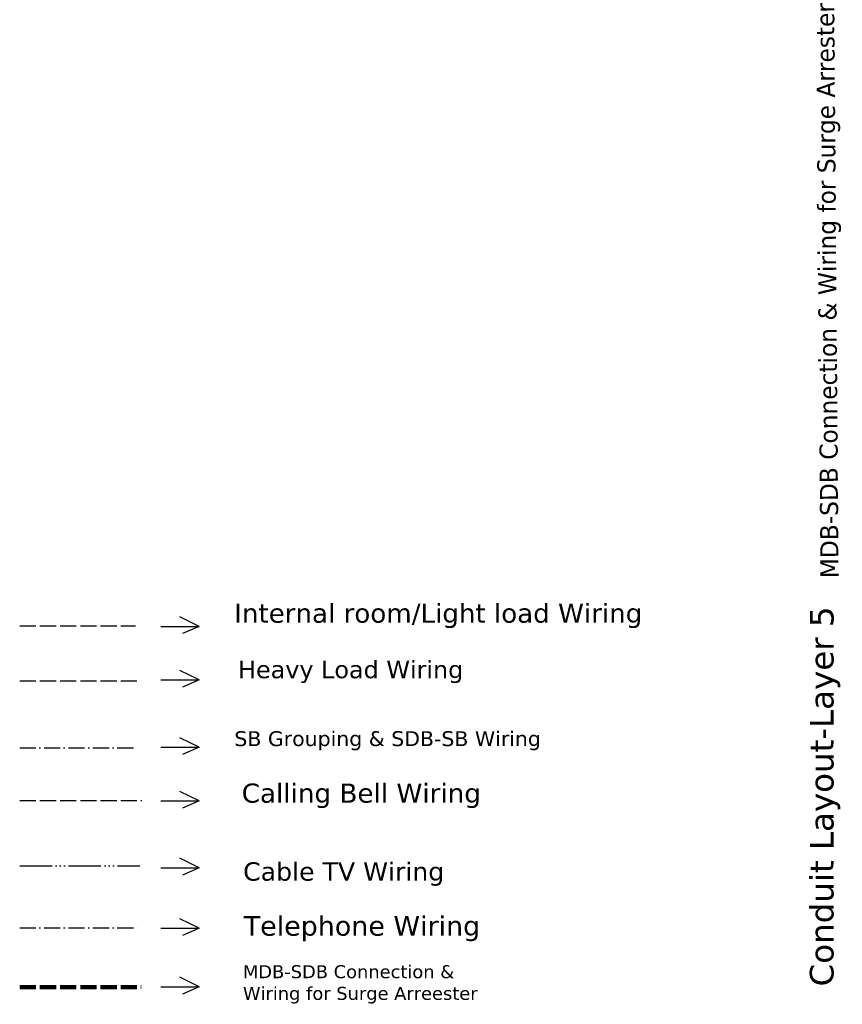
# Model space of a CAD drawing. Header units: inches. Extents: x -543 to 1104, y 586 to 1478.
# Tile 1 of 4: x -543 to 68, y 637 to 1368. Entities that reach past the tile are written whole.
import ezdxf

# ---------------------------------------------------------------- set-up
doc = ezdxf.new("R2010")
doc.units = ezdxf.units.IN
doc.header["$MEASUREMENT"] = 0
for name, pattern in [('ACAD_ISO02W100', [15, 12, -3]), ('ACAD_ISO06W100', [36, 24, -3, 0, -3, 0, -3, 0, -3]), ('ACAD_ISO10W100', [18, 12, -3, 0, -3])]:
    doc.linetypes.add(name, pattern=pattern)

msp = doc.modelspace()

# ---------------------------------------------------------------- linework, layer by layer
for p, q in [((-409.65, 917.73), (-423.82, 924.81)), ((-438, 917.73), (-409.65, 917.73)), ((-409.65, 917.73), (-421.97, 912.35)), ((-409.65, 878.01), (-423.82, 885.09)), ((-438, 878.01), (-409.65, 878.01)), ((-409.65, 878.01), (-421.97, 872.63)), ((-409.65, 828), (-423.82, 835.07)), ((-438, 828), (-409.65, 828)), ((-409.65, 828), (-421.97, 822.62)), ((-409.65, 788.17), (-423.82, 795.25)), ((-438, 788.17), (-409.65, 788.17)), ((-409.65, 788.17), (-421.97, 782.79)), ((-409.65, 738.58), (-423.82, 745.65)), ((-438, 738.58), (-409.65, 738.58)), ((-409.65, 738.58), (-421.97, 733.2)), ((-409.65, 693.72), (-423.82, 700.8)), ((-438, 693.72), (-409.65, 693.72)), ((-409.65, 693.72), (-421.97, 688.35)), ((-438, 650.24), (-409.65, 650.24)), ((-409.65, 650.24), (-423.82, 657.32)), ((-409.65, 650.24), (-421.97, 644.86))]:
    msp.add_line(p, q)
at = {"linetype": 'ACAD_ISO02W100'}
msp.add_line((-542.72, 918.09), (-456.87, 918.09), dxfattribs=at)
at = {"color": 3, "linetype": 'ACAD_ISO02W100'}
msp.add_line((-542.72, 877.28), (-455.24, 877.28), dxfattribs=at)
at = {"color": 1, "linetype": 'ACAD_ISO10W100'}
msp.add_line((-542.72, 827.67), (-452.8, 827.67), dxfattribs=at)
at = {"color": 4, "linetype": 'ACAD_ISO02W100'}
msp.add_line((-542.72, 788.57), (-452.2, 788.57), dxfattribs=at)
at = {"color": 151, "linetype": 'ACAD_ISO06W100'}
msp.add_line((-542.72, 739.97), (-453.5, 739.97), dxfattribs=at)
at = {"color": 56, "linetype": 'ACAD_ISO10W100'}
msp.add_line((-542.72, 694.03), (-452.27, 694.03), dxfattribs=at)
at = {"color": 6, "linetype": 'ACAD_ISO02W100', "lineweight": 211}
msp.add_line((-542.72, 650.13), (-452.48, 650.13), dxfattribs=at)

# ---------------------------------------------------------------- texts
at = {"color": 0, "lineweight": 211, "attachment_point": 1}
for s, insert, char_height, width, rotation in [('{\\fVerdana|b0|i0|c0|p34;MDB-SDB Connection & Wiring for Surge Arrester}', (51.47, 953.28), 13.4407, 489.7709, 90.41717), ('{\\fVerdana|b0|i0|c0|p34;Conduit Layout-Layer 5}', (43.56, 650.56), 17.5663, 408.7034, 90)]:
    msp.add_mtext(s, dxfattribs=dict(at, insert=insert, char_height=char_height, width=width, rotation=rotation))
at = {"insert": (-383.55, 934.58), "char_height": 14.1237, "width": 15315.653, "attachment_point": 1}
msp.add_mtext('{\\fVerdana|b0|i0|c0|p34;Internal room/Light load Wiring}', dxfattribs=at)
at = {"color": 3, "linetype": 'ACAD_ISO02W100', "insert": (-380.71, 892.18), "char_height": 12.9075, "width": 313.6406, "attachment_point": 1}
msp.add_mtext('{\\fVerdana|b0|i0|c0|p34;Heavy Load Wiring}', dxfattribs=at)
at = {"color": 1, "linetype": 'ACAD_ISO10W100', "insert": (-383.44, 839.97), "char_height": 11.0666, "width": 271.6847, "attachment_point": 1}
msp.add_mtext('{\\fVerdana|b0|i0|c0|p34;SB Grouping & SDB-SB Wiring}', dxfattribs=at)
at = {"color": 4, "linetype": 'ACAD_ISO02W100', "insert": (-378.02, 801.1), "char_height": 14.1759, "width": 342.6833, "attachment_point": 1}
msp.add_mtext('{\\fVerdana|b0|i0|c0|p34;Calling Bell Wiring}', dxfattribs=at)
at = {"color": 151, "linetype": 'ACAD_ISO06W100', "insert": (-376.94, 742.67), "char_height": 13.6095, "width": 332.2087, "attachment_point": 1}
msp.add_mtext('{\\fVerdana|b0|i0|c0|p34;Cable TV Wiring}', dxfattribs=at)
at = {"color": 56, "linetype": 'ACAD_ISO10W100', "insert": (-376.53, 702.79), "char_height": 14.5544, "width": 340.2638, "attachment_point": 1}
msp.add_mtext('{\\fVerdana|b0|i0|c0|p34;Telephone Wiring}', dxfattribs=at)
at = {"color": 6, "linetype": 'ACAD_ISO02W100', "lineweight": 211, "insert": (-377.09, 666.32), "char_height": 9.6466, "width": 214.8763, "attachment_point": 1}
msp.add_mtext('{\\fVerdana|b0|i0|c0|p34;MDB-SDB Connection &\\PWiring for Surge Arreester}', dxfattribs=at)

doc.saveas('drawing.dxf')
